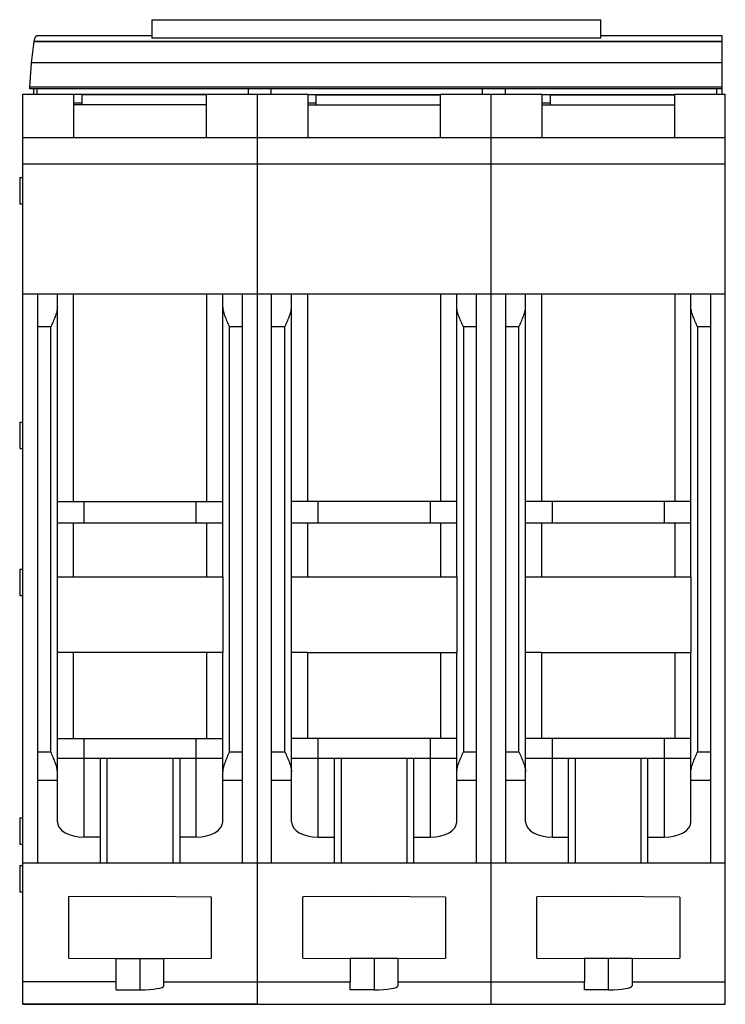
# Model space of a CAD drawing. Header units: millimetres. Extents: x 7.6 to 61, y 10.5 to 84.9.
import ezdxf

# ---------------------------------------------------------------- set-up
doc = ezdxf.new("R2010")
doc.units = ezdxf.units.MM
doc.header["$LTSCALE"] = 6.217119
doc.layers.get('0').update_dxf_attribs({"linetype": 'CONTINUOUS'})

msp = doc.modelspace()

# ---------------------------------------------------------------- linework, layer by layer
at = {"color": 7, "linetype": 'Continuous'}
for p, q in [((17.628, 84.897), (17.628, 83.497)), ((17.628, 84.897), (51.578, 84.897)), ((51.578, 83.497), (51.578, 84.897)), ((17.628, 83.678), (8.915, 83.678)), ((51.578, 83.497), (17.628, 83.497)), ((60.728, 83.678), (51.578, 83.678)), ((60.728, 79.276), (60.728, 83.678)), ((8.512, 81.627), (8.71, 83.257)), ((8.71, 83.257), (8.711, 83.26)), ((60.728, 83.257), (8.71, 83.257)), ((8.711, 83.26), (60.728, 83.26)), ((8.399, 79.793), (8.512, 81.627)), ((60.728, 81.627), (8.512, 81.627)), ((8.399, 79.661), (8.399, 79.793)), ((60.728, 79.793), (8.399, 79.793)), ((60.728, 79.661), (8.399, 79.661)), ((8.928, 79.661), (8.928, 79.276)), ((24.928, 79.276), (24.928, 79.661)), ((26.628, 79.661), (26.628, 79.276)), ((42.628, 79.276), (42.628, 79.661)), ((44.328, 79.661), (44.328, 79.276)), ((60.328, 79.276), (60.328, 79.661)), ((7.878, 10.488), (7.878, 79.276)), ((7.878, 79.276), (11.728, 79.276)), ((11.728, 75.976), (11.728, 79.276)), ((21.728, 79.236), (11.728, 79.236)), ((12.328, 79.224), (12.328, 78.455)), ((21.728, 79.224), (12.328, 79.224)), ((21.728, 79.276), (21.728, 75.976)), ((21.728, 79.276), (29.428, 79.276)), ((25.578, 79.276), (25.578, 10.488)), ((29.428, 75.976), (29.428, 79.276)), ((29.428, 79.236), (39.428, 79.236)), ((30.028, 79.224), (30.028, 78.455)), ((30.028, 79.224), (39.428, 79.224)), ((39.428, 79.276), (39.428, 75.976)), ((39.428, 79.276), (47.128, 79.276)), ((43.278, 10.488), (43.278, 79.276)), ((47.128, 75.976), (47.128, 79.276)), ((47.128, 79.236), (57.128, 79.236)), ((47.728, 79.224), (47.728, 78.455)), ((47.728, 79.224), (57.128, 79.224)), ((57.128, 79.276), (57.128, 75.976)), ((57.128, 79.276), (60.978, 79.276)), ((60.978, 10.488), (60.978, 79.276)), ((11.728, 78.603), (12.328, 78.603)), ((21.728, 78.455), (11.728, 78.455)), ((29.428, 78.603), (30.028, 78.603)), ((29.428, 78.455), (39.428, 78.455)), ((47.128, 78.603), (47.728, 78.603)), ((47.128, 78.455), (57.128, 78.455)), ((60.978, 75.979), (7.878, 75.979)), ((60.978, 73.979), (7.878, 73.979)), ((7.628, 72.979), (7.628, 70.979)), ((7.628, 72.979), (7.878, 72.979)), ((7.628, 70.979), (7.878, 70.979)), ((7.878, 64.179), (60.978, 64.179)), ((8.978, 64.179), (8.978, 21.179)), ((10.478, 24.268), (10.478, 64.179)), ((11.678, 64.179), (11.678, 48.479)), ((21.778, 48.479), (21.778, 64.179)), ((22.978, 42.779), (22.978, 64.179)), ((24.478, 21.179), (24.478, 64.179)), ((26.678, 21.179), (26.678, 64.179)), ((28.178, 24.268), (28.178, 64.179)), ((29.378, 64.179), (29.378, 48.479)), ((39.478, 48.479), (39.478, 64.179)), ((40.678, 42.779), (40.678, 64.179)), ((42.178, 21.179), (42.178, 64.179)), ((44.378, 21.179), (44.378, 64.179)), ((45.878, 24.268), (45.878, 64.179)), ((47.078, 64.179), (47.078, 48.479)), ((57.178, 48.479), (57.178, 64.179)), ((58.378, 42.779), (58.378, 64.179)), ((59.878, 21.179), (59.878, 64.179)), ((9.978, 61.679), (8.978, 61.679)), ((9.978, 29.551), (9.978, 61.679)), ((23.478, 61.679), (23.478, 29.551)), ((24.478, 61.679), (23.478, 61.679)), ((27.678, 61.679), (26.678, 61.679)), ((27.678, 29.551), (27.678, 61.679)), ((41.178, 61.679), (41.178, 29.551)), ((42.178, 61.679), (41.178, 61.679)), ((45.378, 61.679), (44.378, 61.679)), ((45.378, 29.551), (45.378, 61.679)), ((59.878, 61.679), (58.878, 61.679)), ((58.878, 61.679), (58.878, 29.551)), ((7.628, 54.479), (7.628, 52.479)), ((7.628, 54.479), (7.878, 54.479)), ((7.628, 52.479), (7.878, 52.479)), ((10.478, 48.479), (22.978, 48.479)), ((12.478, 48.479), (12.478, 46.879)), ((20.978, 46.879), (20.978, 48.479)), ((40.678, 48.479), (28.178, 48.479)), ((30.178, 48.479), (30.178, 46.879)), ((38.678, 46.879), (38.678, 48.479)), ((58.378, 48.479), (45.878, 48.479)), ((47.878, 48.479), (47.878, 46.879)), ((56.378, 46.879), (56.378, 48.479)), ((10.478, 46.879), (22.978, 46.879)), ((11.678, 46.879), (11.678, 42.779)), ((21.778, 42.779), (21.778, 46.879)), ((28.178, 46.879), (40.678, 46.879)), ((29.378, 46.879), (29.378, 42.779)), ((39.478, 42.779), (39.478, 46.879)), ((45.878, 46.879), (58.378, 46.879)), ((47.078, 46.879), (47.078, 42.779)), ((57.178, 42.779), (57.178, 46.879)), ((7.628, 43.379), (7.628, 41.379)), ((7.628, 43.379), (7.878, 43.379)), ((10.476, 42.779), (23, 42.779)), ((23, 37.079), (23, 42.779)), ((28.177, 42.779), (40.7, 42.779)), ((40.7, 37.079), (40.7, 42.779)), ((45.877, 42.779), (58.4, 42.779)), ((58.4, 37.079), (58.4, 42.779)), ((7.628, 41.379), (7.878, 41.379)), ((23, 37.079), (10.476, 37.079)), ((11.678, 37.079), (11.678, 30.579)), ((21.778, 30.579), (21.778, 37.079)), ((22.978, 24.268), (22.978, 37.079)), ((29.377, 37.079), (28.177, 37.079)), ((29.378, 37.079), (40.7, 37.079)), ((29.378, 37.079), (29.378, 30.579)), ((39.478, 30.579), (39.478, 37.079)), ((40.678, 24.268), (40.678, 37.079)), ((47.077, 37.079), (45.877, 37.079)), ((47.078, 37.079), (58.4, 37.079)), ((47.078, 37.079), (47.078, 30.579)), ((57.178, 30.579), (57.178, 37.079)), ((58.378, 24.268), (58.378, 37.079)), ((10.478, 30.579), (22.978, 30.579)), ((12.478, 30.579), (12.478, 23.114)), ((20.978, 23.114), (20.978, 30.579)), ((40.678, 30.579), (28.178, 30.579)), ((30.178, 30.579), (30.178, 23.114)), ((38.678, 23.114), (38.678, 30.579)), ((58.378, 30.579), (45.878, 30.579)), ((47.878, 30.579), (47.878, 23.114)), ((56.378, 23.114), (56.378, 30.579)), ((8.978, 29.551), (9.978, 29.551)), ((10.478, 29.079), (22.978, 29.079)), ((13.724, 29.079), (13.723, 21.179)), ((14.228, 29.079), (14.228, 21.179)), ((19.228, 21.179), (19.228, 29.079)), ((19.728, 29.079), (19.728, 21.179)), ((23.478, 29.551), (24.478, 29.551)), ((26.678, 29.551), (27.678, 29.551)), ((28.178, 29.079), (40.678, 29.079)), ((31.423, 21.179), (31.423, 29.079)), ((31.928, 29.079), (31.928, 21.179)), ((36.928, 21.179), (36.928, 29.079)), ((37.428, 21.179), (37.428, 29.079)), ((41.178, 29.551), (42.178, 29.551)), ((44.378, 29.551), (45.378, 29.551)), ((45.878, 29.079), (58.378, 29.079)), ((49.123, 21.179), (49.123, 29.079)), ((49.628, 29.079), (49.628, 21.179)), ((54.628, 21.179), (54.628, 29.079)), ((55.128, 21.179), (55.128, 29.079)), ((58.878, 29.551), (59.878, 29.551)), ((10.478, 27.386), (8.978, 27.386)), ((24.478, 27.386), (22.978, 27.386)), ((28.178, 27.386), (26.678, 27.386)), ((42.178, 27.386), (40.678, 27.386)), ((45.878, 27.386), (44.378, 27.386)), ((59.878, 27.386), (58.378, 27.386)), ((7.628, 24.579), (7.628, 22.579)), ((7.628, 24.579), (7.878, 24.579)), ((13.723, 23.114), (12.478, 23.114)), ((20.978, 23.114), (19.728, 23.114)), ((30.178, 23.114), (31.424, 23.114)), ((37.428, 23.114), (38.678, 23.114)), ((47.878, 23.114), (49.124, 23.114)), ((55.128, 23.114), (56.378, 23.114)), ((7.628, 22.579), (7.878, 22.579)), ((7.628, 20.979), (7.628, 18.979)), ((7.628, 20.979), (7.878, 20.979)), ((7.878, 21.179), (13.724, 21.179)), ((13.725, 21.179), (31.424, 21.179)), ((31.425, 21.179), (49.124, 21.179)), ((49.125, 21.179), (60.978, 21.179)), ((7.628, 18.979), (7.878, 18.979)), ((16.728, 18.639), (11.328, 18.598)), ((22.128, 18.585), (16.728, 18.639)), ((34.428, 18.639), (29.028, 18.598)), ((39.828, 18.585), (34.428, 18.639)), ((52.128, 18.639), (46.728, 18.598)), ((57.528, 18.585), (52.128, 18.639)), ((11.328, 18.598), (11.328, 13.961)), ((22.128, 13.973), (22.128, 18.585)), ((29.028, 13.961), (29.028, 18.598)), ((39.828, 18.585), (39.828, 13.973)), ((46.728, 13.961), (46.728, 18.598)), ((57.528, 18.585), (57.528, 13.973)), ((11.328, 13.961), (14.926, 13.93)), ((14.926, 13.93), (18.528, 13.942)), ((14.926, 11.565), (14.926, 13.93)), ((16.743, 11.568), (16.743, 13.936)), ((18.528, 13.942), (22.128, 13.973)), ((18.528, 11.885), (18.528, 13.942)), ((29.028, 13.961), (32.626, 13.93)), ((36.228, 13.942), (32.626, 13.93)), ((32.626, 13.93), (32.626, 12.188)), ((34.443, 11.568), (34.443, 13.936)), ((36.228, 13.942), (39.828, 13.973)), ((36.228, 13.942), (36.228, 11.885)), ((46.728, 13.961), (50.326, 13.93)), ((53.928, 13.942), (50.326, 13.93)), ((50.326, 13.93), (50.326, 12.188)), ((52.143, 11.568), (52.143, 13.936)), ((53.928, 13.942), (57.528, 13.973)), ((53.928, 13.942), (53.928, 11.885)), ((14.926, 12.188), (7.878, 12.188)), ((18.528, 12.188), (32.626, 12.188)), ((32.626, 11.565), (32.626, 12.188)), ((36.228, 12.188), (50.326, 12.188)), ((50.326, 11.565), (50.326, 12.188)), ((53.928, 12.188), (60.978, 12.188)), ((14.926, 11.565), (16.743, 11.568)), ((34.443, 11.568), (32.626, 11.565)), ((52.143, 11.568), (50.326, 11.565)), ((7.878, 10.488), (60.978, 10.488)), ((25.578, 10.481), (7.878, 10.481)), ((25.578, 10.479), (60.978, 10.479))]:
    msp.add_line(p, q, dxfattribs=at)
msp.add_arc((0.146, 79.97), 8.571, 355.35325, 356.68709, dxfattribs=at)
for centre, major_axis, ratio, start_param, end_param in [((12.478, 24.268), (2, 0), 0.57735, 3.141593, 4.712389), ((20.978, 24.268), (2, 0), 0.57735, -1.570796, 0), ((30.178, 24.268), (2, 0), 0.57735, 3.141593, 4.712389), ((38.678, 24.268), (2, 0), 0.57735, -1.570796, 0), ((47.878, 24.268), (2, 0), 0.57735, 3.141593, 4.712389), ((56.378, 24.268), (2, 0), 0.57735, -1.570796, 0), ((16.728, 11.885), (1.8, 0), 0.176327, -1.56207, 0), ((34.428, 11.885), (1.8, 0), 0.176327, -1.56207, 0), ((52.128, 11.885), (1.8, 0), 0.176327, -1.56207, 0)]:
    msp.add_ellipse(centre, major_axis=major_axis, ratio=ratio, start_param=start_param, end_param=end_param, dxfattribs=at)
for points, knots in [([(8.711, 83.26), (8.72, 83.293), (8.737, 83.354), (8.765, 83.439), (8.791, 83.511), (8.817, 83.57), (8.842, 83.616), (8.863, 83.646), (8.88, 83.663), (8.895, 83.674), (8.907, 83.678), (8.915, 83.678)], [0, 0, 0, 0, 0.211506, 0.397226, 0.557152, 0.691461, 0.800712, 0.886093, 0.920644, 0.950497, 1, 1, 1, 1]), ([(8.703, 79.474), (8.704, 79.491), (8.707, 79.554), (8.71, 79.616), (8.711, 79.663)], [0, 0, 0, 0, 0.261894, 1, 1, 1, 1]), ([(10.478, 63.179), (10.478, 63.121), (10.466, 63.001), (10.412, 62.755), (10.306, 62.441), (10.149, 62.062), (10.035, 61.808), (9.978, 61.679)], [0, 0, 0, 0, 0.109891, 0.226662, 0.474305, 0.734435, 1, 1, 1, 1]), ([(22.978, 63.179), (22.978, 63.121), (22.989, 63.001), (23.043, 62.755), (23.149, 62.441), (23.306, 62.062), (23.42, 61.808), (23.478, 61.679)], [0, 0, 0, 0, 0.110014, 0.226669, 0.474196, 0.734282, 1, 1, 1, 1]), ([(27.678, 61.679), (27.735, 61.808), (27.849, 62.062), (28.006, 62.441), (28.112, 62.755), (28.166, 63.001), (28.178, 63.121), (28.178, 63.179)], [0, 0, 0, 0, 0.265566, 0.525705, 0.773346, 0.89011, 1, 1, 1, 1]), ([(41.178, 61.679), (41.12, 61.808), (41.006, 62.062), (40.849, 62.441), (40.743, 62.755), (40.689, 63.001), (40.678, 63.121), (40.678, 63.179)], [0, 0, 0, 0, 0.265608, 0.525676, 0.773313, 0.890111, 1, 1, 1, 1]), ([(45.378, 61.679), (45.435, 61.808), (45.549, 62.062), (45.706, 62.441), (45.812, 62.755), (45.866, 63.001), (45.878, 63.121), (45.878, 63.179)], [0, 0, 0, 0, 0.265566, 0.525705, 0.773346, 0.89011, 1, 1, 1, 1]), ([(58.878, 61.679), (58.82, 61.808), (58.706, 62.062), (58.549, 62.441), (58.443, 62.755), (58.389, 63.001), (58.378, 63.121), (58.378, 63.179)], [0, 0, 0, 0, 0.265608, 0.525676, 0.773313, 0.890111, 1, 1, 1, 1]), ([(10.478, 28.051), (10.478, 28.109), (10.466, 28.229), (10.412, 28.475), (10.306, 28.79), (10.149, 29.168), (10.035, 29.422), (9.978, 29.551)], [0, 0, 0, 0, 0.109892, 0.226665, 0.474307, 0.73443, 1, 1, 1, 1]), ([(23.478, 29.551), (23.42, 29.422), (23.306, 29.168), (23.149, 28.79), (23.043, 28.475), (22.989, 28.229), (22.978, 28.109), (22.978, 28.051)], [0, 0, 0, 0, 0.265578, 0.525703, 0.773334, 0.890106, 1, 1, 1, 1]), ([(27.678, 29.551), (27.735, 29.422), (27.849, 29.168), (28.006, 28.79), (28.112, 28.475), (28.166, 28.229), (28.178, 28.109), (28.178, 28.051)], [0, 0, 0, 0, 0.265572, 0.525697, 0.773335, 0.890107, 1, 1, 1, 1]), ([(40.678, 28.051), (40.678, 28.109), (40.689, 28.229), (40.743, 28.475), (40.849, 28.79), (41.006, 29.168), (41.12, 29.422), (41.178, 29.551)], [0, 0, 0, 0, 0.109893, 0.226661, 0.474287, 0.734419, 1, 1, 1, 1]), ([(45.378, 29.551), (45.435, 29.422), (45.549, 29.168), (45.706, 28.79), (45.812, 28.475), (45.866, 28.229), (45.878, 28.109), (45.878, 28.051)], [0, 0, 0, 0, 0.265572, 0.525697, 0.773335, 0.890107, 1, 1, 1, 1]), ([(58.378, 28.051), (58.378, 28.109), (58.389, 28.229), (58.443, 28.475), (58.549, 28.79), (58.706, 29.168), (58.82, 29.422), (58.878, 29.551)], [0, 0, 0, 0, 0.109893, 0.226661, 0.474287, 0.734419, 1, 1, 1, 1])]:
    msp.add_open_spline(points, degree=3, knots=knots, dxfattribs=at)

doc.saveas('drawing.dxf')
